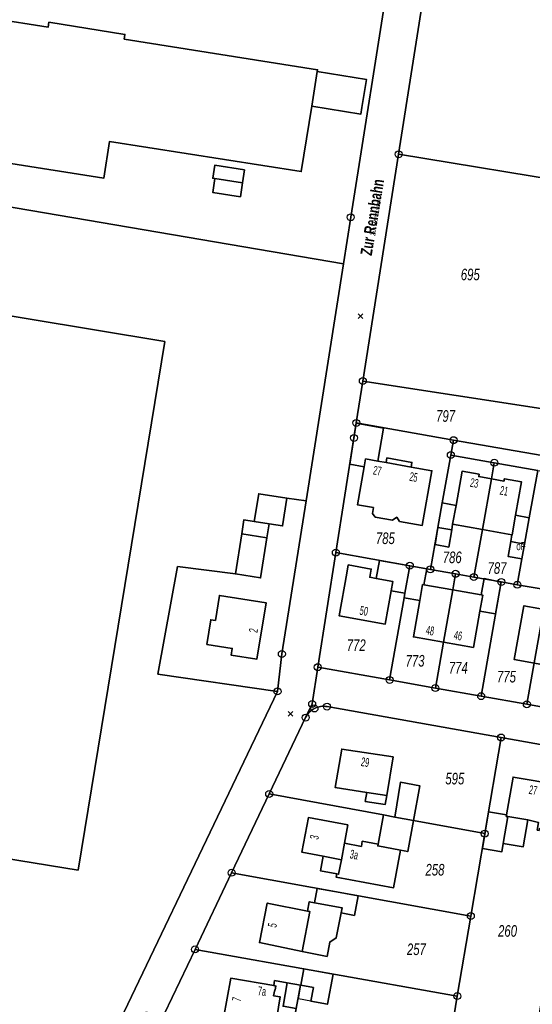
# Model space of a CAD drawing. Header units: metres. Extents: x 339653 to 341672, y 5744753 to 5747397.
# Tile 5 of 256: x 340199 to 340310, y 5745190 to 5745402. Entities that reach past the tile are written whole.
import ezdxf

# ---------------------------------------------------------------- set-up
doc = ezdxf.new("R2010")
doc.units = ezdxf.units.M
doc.header["$LTSCALE"] = 0.03
doc.header["$PDMODE"] = 3
doc.header["$PDSIZE"] = 0.5
for name, color, linetype, lineweight in [('B-Gebäude', 15, 'Continuous', 35), ('Flurstücke_Grenzpunkte', 7, 'Continuous', 25), ('Lagebezeichnungen', 7, 'Continuous', 25), ('Netzpunkte', 7, 'Continuous', 25), ('Siedlung', 7, 'Continuous', 25), ('Siedlungsflächen - Bauwerke u. Einrichtungen', 7, 'Continuous', 25), ('Verkehr', 7, 'Continuous', 25)]:
    doc.layers.add(name, color=color, linetype=linetype, lineweight=lineweight)
doc.styles.add('Flurstücksnummer - K 10 700', font='ariali.ttf', dxfattribs={"width": 0.7})
doc.styles.add('Hausnummern NRW', font='arial.ttf', dxfattribs={"width": 0.595})
doc.styles.add('Name - Bauwerken u. Einrichtungen - F 10', font='arialbd.ttf', dxfattribs={"width": 0.7})
doc.styles.add('Sonstiger Text_ Bezeichnung - N 7 380', font='arial.ttf', dxfattribs={"width": 0.7})
doc.styles.add('Textart 8113', font='arial.ttf', dxfattribs={"width": 0.7})

# ---------------------------------------------------------------- blocks, each defined once
blk = doc.blocks.new('Grenzpunkt mit Abmarkung (Marke)')
at = {"lineweight": -2}
blk.add_circle((0, 0), 0.499, dxfattribs=at)

msp = doc.modelspace()

# ---------------------------------------------------------------- linework, layer by layer
at = {"layer": 'B-Gebäude'}
for points in [[(340263.392, 5745391.202), (340262.197, 5745383.736), (340259.945, 5745369.656), (340218.724, 5745376.162), (340217.473, 5745368.241), (340173.285, 5745375.232), (340175.549, 5745389.575), (340131.872, 5745396.525), (340132.962, 5745403.454), (340133.07, 5745403.436), (340134.423, 5745412.035), (340205.507, 5745400.783), (340205.667, 5745401.79), (340222.024, 5745399.188), (340221.866, 5745398.191), (340263.455, 5745391.597)], [(340262.197, 5745383.736), (340263.392, 5745391.202), (340273.951, 5745389.516), (340272.999, 5745383.462), (340272.774, 5745382.036)], [(340241.381, 5745368.147), (340240.888, 5745368.224), (340241.323, 5745371.044), (340247.724, 5745370.035), (340247.294, 5745367.216)], [(340241.381, 5745368.147), (340247.294, 5745367.216), (340246.842, 5745364.25), (340240.902, 5745365.183)], [(340273.777, 5745307.847), (340273.476, 5745306.147), (340270.386, 5745306.685), (340271.793, 5745315.501), (340277.668, 5745314.469), (340276.389, 5745307.379)], [(340283.59, 5745306.091), (340288.043, 5745305.295), (340285.977, 5745293.512), (340281.098, 5745294.372), (340280.482, 5745295.275), (340279.596, 5745294.637), (340275.862, 5745295.294), (340275.246, 5745296.124), (340275.465, 5745297.366), (340272.028, 5745297.975), (340273.476, 5745306.147), (340273.777, 5745307.847), (340276.389, 5745307.379), (340278.212, 5745307.054), (340278.387, 5745308.039), (340283.766, 5745307.076)], [(340278.387, 5745308.039), (340283.766, 5745307.076), (340283.59, 5745306.091), (340278.212, 5745307.054)], [(340292.516, 5745293.777), (340293.239, 5745297.846), (340294.54, 5745305.17), (340298.213, 5745304.529), (340298.125, 5745304.027), (340300.851, 5745303.551), (340298.905, 5745292.652)], [(340298.905, 5745292.652), (340300.851, 5745303.551), (340303.556, 5745303.062), (340303.647, 5745303.564), (340307.327, 5745302.9), (340306.045, 5745295.72), (340305.294, 5745291.52), (340305.264, 5745291.525)], [(340249.85, 5745294.395), (340250.798, 5745300.337), (340256.861, 5745299.379), (340255.914, 5745293.437), (340253.04, 5745293.891)], [(340289.361, 5745293.066), (340290.287, 5745298.357), (340293.239, 5745297.846), (340292.516, 5745293.777), (340292.306, 5745292.555)], [(340247.127, 5745291.699), (340247.608, 5745294.749), (340249.85, 5745294.395), (340253.04, 5745293.891), (340252.559, 5745290.84)], [(340305.002, 5745290.039), (340305.264, 5745291.525), (340305.294, 5745291.52), (340306.045, 5745295.72), (340309.003, 5745295.181), (340307.986, 5745289.486)], [(340289.361, 5745293.066), (340292.306, 5745292.555), (340291.673, 5745288.881), (340288.721, 5745289.408)], [(340247.127, 5745291.699), (340252.559, 5745290.84), (340251.201, 5745282.231), (340245.769, 5745283.09)], [(340307.419, 5745286.31), (340304.441, 5745286.869), (340305.002, 5745290.039), (340307.986, 5745289.486)], [(340276.042, 5745282.109), (340276.742, 5745286.009), (340283.293, 5745284.829), (340282.255, 5745278.956), (340279.307, 5745279.457), (340279.662, 5745281.453)], [(340279.662, 5745281.453), (340279.307, 5745279.457), (340278.029, 5745272.277), (340268.113, 5745274.066), (340269.741, 5745283.252), (340270.059, 5745285.012), (340274.985, 5745284.13), (340274.665, 5745282.359), (340276.042, 5745282.109)], [(340282.074, 5745277.932), (340282.255, 5745278.956), (340283.293, 5745284.829), (340286.953, 5745284.171), (340286.345, 5745280.738), (340286.05, 5745280.79), (340285.449, 5745277.338)], [(340298.367, 5745275.078), (340298.983, 5745278.542), (340298.657, 5745278.598), (340299.259, 5745282.072), (340302.927, 5745281.342), (340301.731, 5745274.49)], [(340290.535, 5745268.377), (340284.089, 5745269.53), (340285.449, 5745277.338), (340286.05, 5745280.79), (340286.345, 5745280.738), (340292.529, 5745279.652)], [(340290.535, 5745268.377), (340292.529, 5745279.652), (340298.657, 5745278.598), (340298.983, 5745278.542), (340298.367, 5745275.078), (340296.975, 5745267.255)], [(340239.63, 5745267.932), (340240.489, 5745273.234), (340241.481, 5745273.073), (340242.348, 5745278.468), (340252.392, 5745276.883), (340250.382, 5745264.723), (340244.882, 5745265.591), (340245.116, 5745267.072)], [(340318.483, 5745274.323), (340318.218, 5745272.845), (340316.408, 5745262.733), (340305.762, 5745264.641), (340307.828, 5745276.225), (340317.494, 5745274.5)], [(340278.327, 5745235.42), (340274.025, 5745236.079), (340267.266, 5745237.115), (340268.659, 5745245.396), (340279.708, 5745243.7)], [(340304.367, 5745230.873), (340304.059, 5745230.917), (340304.119, 5745231.262), (340305.528, 5745239.366), (340315.38, 5745237.722), (340313.733, 5745227.849), (340311.185, 5745228.274), (340311.121, 5745227.891), (340310.701, 5745227.961), (340310.979, 5745229.624), (340308.671, 5745230.158)], [(340280.059, 5745230.759), (340281.293, 5745238.272), (340285.454, 5745237.451), (340284.086, 5745230.018)], [(340278.327, 5745235.42), (340278.007, 5745233.501), (340273.726, 5745234.127), (340274.025, 5745236.079)], [(340281.319, 5745223.638), (340276.393, 5745224.561), (340276.458, 5745224.916), (340277.613, 5745231.21), (340280.059, 5745230.759), (340284.086, 5745230.018), (340282.857, 5745223.351)], [(340304.367, 5745230.873), (340303.404, 5745225.066), (340303.114, 5745223.315), (340298.968, 5745224.004), (340300.261, 5745231.88), (340304.119, 5745231.262), (340304.059, 5745230.917)], [(340303.404, 5745225.066), (340304.367, 5745230.873), (340308.671, 5745230.158), (340307.71, 5745224.362)], [(340268.568, 5745221.597), (340264.666, 5745222.324), (340260.085, 5745223.177), (340261.484, 5745230.647), (340269.952, 5745229.058), (340269.224, 5745225.132)], [(340276.393, 5745224.561), (340281.319, 5745223.638), (340279.805, 5745215.551), (340267.466, 5745217.799), (340267.603, 5745218.538), (340267.987, 5745218.466), (340268.568, 5745221.597), (340269.224, 5745225.132), (340272.877, 5745224.455), (340273.079, 5745225.543), (340276.458, 5745224.916)], [(340267.987, 5745218.466), (340267.603, 5745218.538), (340264.078, 5745219.198), (340264.666, 5745222.324), (340268.568, 5745221.597)], [(340262.788, 5745212.325), (340263.403, 5745215.421), (340266.723, 5745214.8), (340272.222, 5745213.795), (340271.394, 5745209.604), (340268.543, 5745210.167), (340268.752, 5745211.211)], [(340261.817, 5745210.408), (340260.12, 5745201.863), (340250.932, 5745203.764), (340252.619, 5745212.259), (340261.297, 5745210.513)], [(340260.12, 5745201.863), (340261.817, 5745210.408), (340261.297, 5745210.513), (340261.674, 5745212.533), (340262.788, 5745212.325), (340268.752, 5745211.211), (340268.543, 5745210.167), (340267.464, 5745204.776), (340266.079, 5745203.852), (340265.511, 5745200.767)], [(340259.868, 5745194.564), (340260.492, 5745198.093), (340266.79, 5745196.972), (340265.574, 5745190.48), (340262.031, 5745191.137), (340262.572, 5745194.083)], [(340252.827, 5745185.84), (340243.227, 5745187.514), (340244.783, 5745196.088), (340254.027, 5745194.487), (340254.213, 5745195.56), (340256.929, 5745195.091), (340259.81, 5745194.594), (340258.876, 5745189.584), (340258.011, 5745184.936)], [(340256.929, 5745195.091), (340256.032, 5745190.066), (340258.876, 5745189.584), (340258.011, 5745184.936), (340252.827, 5745185.84), (340253.204, 5745187.906), (340254.669, 5745187.638), (340255.423, 5745192.051), (340254.006, 5745192.31), (340254.238, 5745193.578), (340254.356, 5745193.557), (340254.51, 5745194.404), (340254.027, 5745194.487), (340254.213, 5745195.56)]]:
    msp.add_lwpolyline(points, close=True, dxfattribs=at)
for points in [[(340262.197, 5745383.736), (340272.774, 5745382.036)], [(340272.774, 5745382.036), (340272.999, 5745383.462)], [(340278.212, 5745307.054), (340278.387, 5745308.039)], [(340278.387, 5745308.039), (340283.766, 5745307.076)], [(340283.59, 5745306.091), (340283.766, 5745307.076)], [(340290.287, 5745298.357), (340293.239, 5745297.846)], [(340306.045, 5745295.72), (340309.003, 5745295.181)], [(340292.306, 5745292.555), (340292.516, 5745293.777)], [(340254.027, 5745194.487), (340254.213, 5745195.56)], [(340254.213, 5745195.56), (340256.929, 5745195.091)]]:
    msp.add_lwpolyline(points, dxfattribs=at)
at = {"layer": 'Flurstücke_Grenzpunkte', "color": 83}
for points in [[(340289.912, 5745430.806), (340280.877, 5745373.403), (340273.196, 5745324.588), (340271.774, 5745315.575), (340271.267, 5745312.348), (340267.384, 5745287.677), (340263.501, 5745263.016), (340262.291, 5745255.108), (340260.889, 5745252.168), (340253.049, 5745235.735), (340244.96, 5745218.778), (340237.089, 5745202.281), (340228.876, 5745185.064), (340218.988, 5745164.339), (340216.997, 5745160.165), (340212.323, 5745150.403), (340208.012, 5745141.399), (340205.319, 5745135.775), (340194.554, 5745113.294), (340184.216, 5745091.706), (340164.275, 5745050.067)], [(340280.877, 5745373.403), (340289.912, 5745430.806)], [(340278.99, 5745413.04), (340270.599, 5745359.836), (340269.02, 5745349.825), (340260.978, 5745298.848), (340255.774, 5745265.857), (340254.842, 5745257.813), (340209.727, 5745163.561), (340162.397, 5745165.839), (340130.522, 5745165.151), (340123.011, 5745164.992), (340105.887, 5745168.244), (340069.4, 5745183.988), (340048.695, 5745197.003)], [(340157.934, 5745055.245), (340173.062, 5745086.821), (340209.727, 5745163.561), (340254.842, 5745257.813), (340255.774, 5745265.857), (340260.978, 5745298.848), (340269.02, 5745349.825), (340270.599, 5745359.836), (340278.99, 5745413.04)], [(340273.196, 5745324.588), (340280.877, 5745373.403)], [(340271.774, 5745315.575), (340273.196, 5745324.588)], [(340271.267, 5745312.348), (340271.774, 5745315.575)], [(340267.384, 5745287.677), (340271.267, 5745312.348)], [(340310.82, 5745305.351), (340301.468, 5745307.005), (340292.126, 5745308.657), (340292.705, 5745311.877), (340311.803, 5745308.589)], [(340263.501, 5745263.016), (340267.384, 5745287.677)], [(340320.628, 5745244.738), (340302.93, 5745247.884), (340265.502, 5745254.537), (340265.156, 5745254.587), (340264.808, 5745254.607), (340264.459, 5745254.599), (340264.112, 5745254.562), (340263.769, 5745254.497), (340263.432, 5745254.403), (340263.105, 5745254.281), (340262.789, 5745254.133), (340262.486, 5745253.962), (340262.198, 5745253.767), (340261.927, 5745253.549), (340261.675, 5745253.309), (340261.444, 5745253.049), (340261.235, 5745252.771), (340261.049, 5745252.477), (340260.889, 5745252.168), (340262.291, 5745255.108), (340263.501, 5745263.016), (340278.952, 5745260.274), (340288.793, 5745258.528), (340298.644, 5745256.781), (340308.477, 5745255.037), (340318.318, 5745253.292)], [(340262.291, 5745255.108), (340263.501, 5745263.016)], [(340260.889, 5745252.168), (340262.291, 5745255.108)], [(340253.049, 5745235.735), (340260.889, 5745252.168)], [(340244.96, 5745218.778), (340253.049, 5745235.735)], [(340237.089, 5745202.281), (340244.96, 5745218.778)], [(340228.876, 5745185.064), (340237.089, 5745202.281)]]:
    msp.add_lwpolyline(points, dxfattribs=at)
for points in [[(340320.951, 5745366.855), (340280.877, 5745373.403), (340289.912, 5745430.806), (340320.635, 5745425.285), (340352.998, 5745418.403), (340383.243, 5745410.034), (340397.483, 5745405.523), (340407.71, 5745401.405), (340423.17, 5745394.182), (340417.873, 5745361.603), (340415.392, 5745346.335), (340411.151, 5745345.471), (340406.06, 5745345.666), (340390.145, 5745349.22), (340378.859, 5745353.719), (340365.431, 5745357.992), (340350.58, 5745362), (340339.687, 5745363.785)], [(340273.196, 5745324.588), (340280.877, 5745373.403), (340320.951, 5745366.855), (340316.56, 5745338.883), (340313.346, 5745318.415)], [(340271.774, 5745315.575), (340273.196, 5745324.588), (340313.346, 5745318.415), (340311.803, 5745308.589), (340292.705, 5745311.877)], [(340283.298, 5745284.858), (340267.384, 5745287.677), (340271.267, 5745312.348), (340271.774, 5745315.575), (340292.705, 5745311.877), (340292.126, 5745308.657), (340290.287, 5745298.357), (340287.738, 5745284.072)], [(340293.141, 5745283.115), (340287.738, 5745284.072), (340290.287, 5745298.357), (340292.126, 5745308.657), (340301.468, 5745307.005), (340300.851, 5745303.551), (340298.905, 5745292.652), (340297.078, 5745282.418)], [(340302.973, 5745281.374), (340297.078, 5745282.418), (340298.905, 5745292.652), (340300.851, 5745303.551), (340301.468, 5745307.005), (340310.82, 5745305.351), (340309.003, 5745295.181), (340307.986, 5745289.486), (340307.419, 5745286.31), (340306.428, 5745280.762)], [(340312.816, 5745279.632), (340306.428, 5745280.762), (340307.419, 5745286.31), (340307.986, 5745289.486), (340309.003, 5745295.181), (340310.82, 5745305.351), (340330.507, 5745301.869), (340326.123, 5745277.277), (340322.648, 5745277.891)], [(340263.501, 5745263.016), (340267.384, 5745287.677), (340283.298, 5745284.858), (340283.293, 5745284.829), (340282.255, 5745278.956), (340282.074, 5745277.932), (340278.952, 5745260.274)], [(340278.952, 5745260.274), (340282.074, 5745277.932), (340282.255, 5745278.956), (340283.293, 5745284.829), (340283.298, 5745284.858), (340287.738, 5745284.072), (340293.141, 5745283.115), (340292.529, 5745279.652), (340290.535, 5745268.377), (340288.793, 5745258.528)], [(340288.793, 5745258.528), (340290.535, 5745268.377), (340292.529, 5745279.652), (340293.141, 5745283.115), (340297.078, 5745282.418), (340302.973, 5745281.374), (340298.644, 5745256.781)], [(340298.644, 5745256.781), (340302.973, 5745281.374), (340306.428, 5745280.762), (340312.816, 5745279.632), (340308.477, 5745255.037)], [(340308.477, 5745255.037), (340312.816, 5745279.632), (340322.648, 5745277.891), (340322.638, 5745277.832), (340321.654, 5745272.241), (340318.318, 5745253.292)], [(340253.049, 5745235.735), (340260.889, 5745252.168), (340261.049, 5745252.477), (340261.235, 5745252.771), (340261.444, 5745253.049), (340261.675, 5745253.309), (340261.927, 5745253.549), (340262.198, 5745253.767), (340262.486, 5745253.962), (340262.789, 5745254.133), (340263.105, 5745254.281), (340263.432, 5745254.403), (340263.769, 5745254.497), (340264.112, 5745254.562), (340264.459, 5745254.599), (340264.808, 5745254.607), (340265.156, 5745254.587), (340265.502, 5745254.537), (340302.93, 5745247.884), (340299.427, 5745227.193), (340284.086, 5745230.018), (340280.059, 5745230.759), (340277.613, 5745231.21)], [(340292.749, 5745187.763), (340293.507, 5745192.236), (340296.425, 5745209.468), (340299.427, 5745227.193), (340302.93, 5745247.884), (340320.628, 5745244.738), (340313.404, 5745202.061), (340310.484, 5745184.812)], [(340244.96, 5745218.778), (340253.049, 5745235.735), (340277.613, 5745231.21), (340280.059, 5745230.759), (340284.086, 5745230.018), (340299.427, 5745227.193), (340296.425, 5745209.468)], [(340237.089, 5745202.281), (340244.96, 5745218.778), (340296.425, 5745209.468), (340293.507, 5745192.236)], [(340250.637, 5745181.222), (340228.876, 5745185.064), (340237.089, 5745202.281), (340293.507, 5745192.236), (340292.749, 5745187.763), (340290.452, 5745174.196), (340274.251, 5745177.055), (340261.64, 5745179.28), (340256.241, 5745180.233), (340251.893, 5745181)]]:
    msp.add_lwpolyline(points, close=True, dxfattribs=at)
at = {"layer": 'Netzpunkte', "color": 83}
for p in [(340272.699, 5745338.563), (340257.624, 5745252.956)]:
    msp.add_point(p, dxfattribs=at)
at = {"layer": 'Siedlung', "color": 83}
for points in [[(340397.483, 5745405.523), (340407.71, 5745401.405), (340423.17, 5745394.182), (340428.849, 5745391.542), (340423.133, 5745376.701), (340417.873, 5745361.603), (340415.392, 5745346.335), (340411.151, 5745345.471), (340406.06, 5745345.666), (340390.145, 5745349.22), (340378.859, 5745353.719), (340365.431, 5745357.992), (340350.58, 5745362), (340339.687, 5745363.785), (340320.951, 5745366.855), (340316.56, 5745338.883), (340313.346, 5745318.415), (340311.803, 5745308.589), (340292.705, 5745311.877), (340271.774, 5745315.575), (340273.196, 5745324.588), (340280.877, 5745373.403), (340289.912, 5745430.806)], [(340278.99, 5745413.04), (340270.599, 5745359.836), (340269.02, 5745349.825), (340186.102, 5745363.94), (340178.507, 5745365.308), (340171.521, 5745365.84), (340161.647, 5745366.446), (340155.727, 5745368.224), (340152.704, 5745369.109), (340149.002, 5745370.882), (340144.519, 5745373.28), (340139.463, 5745376.408), (340134.25, 5745380.109), (340125.698, 5745385.486), (340118.403, 5745390.124), (340114.199, 5745392.535), (340110.242, 5745393.896), (340103.503, 5745395.256), (340093.488, 5745396.925), (340084.771, 5745398.348), (340075.869, 5745399.213), (340064.344, 5745399.384), (340058.347, 5745398.618)], [(340186.102, 5745363.94), (340269.02, 5745349.825), (340260.978, 5745298.848), (340256.861, 5745299.379), (340250.798, 5745300.337), (340249.85, 5745294.395), (340247.608, 5745294.749), (340247.127, 5745291.699), (340245.769, 5745283.09), (340233.294, 5745284.687), (340229.076, 5745261.485), (340254.842, 5745257.813), (340209.727, 5745163.561), (340162.397, 5745165.839)], [(340318.318, 5745253.292), (340308.477, 5745255.037), (340298.644, 5745256.781), (340288.793, 5745258.528), (340278.952, 5745260.274), (340263.501, 5745263.016), (340267.384, 5745287.677), (340271.267, 5745312.348), (340271.774, 5745315.575), (340292.705, 5745311.877), (340292.126, 5745308.657), (340301.468, 5745307.005), (340310.82, 5745305.351), (340309.003, 5745295.181), (340307.986, 5745289.486), (340307.419, 5745286.31), (340306.428, 5745280.762), (340312.816, 5745279.632)], [(340228.876, 5745185.064), (340237.089, 5745202.281), (340244.96, 5745218.778), (340253.049, 5745235.735), (340260.889, 5745252.168), (340261.049, 5745252.477), (340261.235, 5745252.771), (340261.444, 5745253.049), (340261.675, 5745253.309), (340261.927, 5745253.549), (340262.198, 5745253.767), (340262.486, 5745253.962), (340262.789, 5745254.133), (340263.105, 5745254.281), (340263.432, 5745254.403), (340263.769, 5745254.497), (340264.112, 5745254.562), (340264.459, 5745254.599), (340264.808, 5745254.607), (340265.156, 5745254.587), (340265.502, 5745254.537), (340302.93, 5745247.884), (340320.628, 5745244.738)]]:
    msp.add_lwpolyline(points, dxfattribs=at)
for points in [[(340156.583, 5745345.405), (340137.918, 5745231.424), (340211.92, 5745219.344), (340230.585, 5745333.106)], [(340156.583, 5745345.405), (340230.585, 5745333.106), (340211.92, 5745219.344), (340137.918, 5745231.424)], [(340309.003, 5745295.181), (340310.82, 5745305.351), (340330.507, 5745301.869), (340326.123, 5745277.277), (340322.648, 5745277.891), (340312.816, 5745279.632), (340306.428, 5745280.762), (340307.419, 5745286.31), (340307.986, 5745289.486)], [(340245.769, 5745283.09), (340247.127, 5745291.699), (340247.608, 5745294.749), (340249.85, 5745294.395), (340250.798, 5745300.337), (340256.861, 5745299.379), (340260.978, 5745298.848), (340255.774, 5745265.857), (340254.842, 5745257.813), (340229.076, 5745261.485), (340233.294, 5745284.687)]]:
    msp.add_lwpolyline(points, close=True, dxfattribs=at)
at = {"layer": 'Siedlungsflächen - Bauwerke u. Einrichtungen', "color": 83}
msp.add_lwpolyline([(340259.868, 5745194.564), (340262.572, 5745194.083), (340262.031, 5745191.137), (340259.349, 5745191.633)], close=True, dxfattribs=at)
at = {"layer": 'Verkehr', "color": 83}
for points in [[(340289.912, 5745430.806), (340280.877, 5745373.403), (340273.196, 5745324.588), (340271.774, 5745315.575), (340271.267, 5745312.348), (340267.384, 5745287.677), (340263.501, 5745263.016), (340262.291, 5745255.108), (340260.889, 5745252.168), (340253.049, 5745235.735), (340244.96, 5745218.778), (340237.089, 5745202.281), (340228.876, 5745185.064), (340218.988, 5745164.339), (340216.997, 5745160.165), (340212.323, 5745150.403), (340208.012, 5745141.399), (340205.319, 5745135.775), (340194.554, 5745113.294), (340184.216, 5745091.706), (340164.275, 5745050.067)], [(340157.934, 5745055.245), (340173.062, 5745086.821), (340209.727, 5745163.561), (340254.842, 5745257.813), (340255.774, 5745265.857), (340260.978, 5745298.848), (340269.02, 5745349.825), (340270.599, 5745359.836), (340278.99, 5745413.04)], [(340310.82, 5745305.351), (340301.468, 5745307.005), (340292.126, 5745308.657), (340292.705, 5745311.877), (340311.803, 5745308.589)], [(340320.628, 5745244.738), (340302.93, 5745247.884), (340265.502, 5745254.537), (340265.156, 5745254.587), (340264.808, 5745254.607), (340264.459, 5745254.599), (340264.112, 5745254.562), (340263.769, 5745254.497), (340263.432, 5745254.403), (340263.105, 5745254.281), (340262.789, 5745254.133), (340262.486, 5745253.962), (340262.198, 5745253.767), (340261.927, 5745253.549), (340261.675, 5745253.309), (340261.444, 5745253.049), (340261.235, 5745252.771), (340261.049, 5745252.477), (340260.889, 5745252.168), (340262.291, 5745255.108), (340263.501, 5745263.016), (340278.952, 5745260.274), (340288.793, 5745258.528), (340298.644, 5745256.781), (340308.477, 5745255.037), (340318.318, 5745253.292)]]:
    msp.add_lwpolyline(points, dxfattribs=at)

# ---------------------------------------------------------------- block references
at = {"layer": 'Flurstücke_Grenzpunkte', "color": 83, "xscale": 1.5, "yscale": 1.5, "zscale": 1.5}
for p in [(340280.877, 5745373.403), (340270.599, 5745359.836), (340273.196, 5745324.588), (340271.774, 5745315.575), (340271.267, 5745312.348), (340292.705, 5745311.877), (340292.126, 5745308.657), (340301.468, 5745307.005), (340267.384, 5745287.677), (340283.298, 5745284.858), (340287.738, 5745284.072), (340293.141, 5745283.115), (340297.078, 5745282.418), (340302.973, 5745281.374), (340306.428, 5745280.762), (340255.774, 5745265.857), (340263.501, 5745263.016), (340278.952, 5745260.274), (340254.842, 5745257.813), (340288.793, 5745258.528), (340298.644, 5745256.781), (340262.291, 5745255.108), (340262.789, 5745254.133), (340265.502, 5745254.537), (340308.477, 5745255.037), (340260.889, 5745252.168), (340302.93, 5745247.884), (340253.049, 5745235.735), (340299.427, 5745227.193), (340244.96, 5745218.778), (340296.425, 5745209.468), (340237.089, 5745202.281), (340293.507, 5745192.236)]:
    msp.add_blockref('Grenzpunkt mit Abmarkung (Marke)', p, dxfattribs=at)

# ---------------------------------------------------------------- texts
at = {"layer": 'B-Gebäude', "insert": (340306.213, 5745288.176), "char_height": 1.75, "attachment_point": 7, "line_spacing_factor": 0.69, "style": 'Sonstiger Text_ Bezeichnung - N 7 380'}
msp.add_mtext('oF', dxfattribs=at)
at = {"layer": 'Flurstücke_Grenzpunkte', "color": 83, "char_height": 2.5, "attachment_point": 8, "line_spacing_factor": 0.69, "style": 'Flurstücksnummer - K 10 700'}
for s, insert in [('695', (340296.305, 5745346.247)), ('797', (340290.999, 5745315.793)), ('785', (340278.029, 5745289.476)), ('786', (340292.423, 5745285.37)), ('787', (340302.062, 5745283.071)), ('772', (340271.774, 5745266.508)), ('773', (340284.423, 5745263.106)), ('774', (340293.736, 5745261.658)), ('775', (340304.08, 5745259.689)), ('595', (340292.984, 5745237.758)), ('258', (340288.709, 5745218.148)), ('260', (340304.321, 5745204.974)), ('257', (340284.706, 5745201.03))]:
    msp.add_mtext(s, dxfattribs=dict(at, insert=insert))
at = {"layer": 'Lagebezeichnungen', "color": 83, "attachment_point": 8, "line_spacing_factor": 0.69}
for s, insert, char_height, rotation, style in [('Zur Rennbahn', (340276.481, 5745359.642), 2.5, 80.64901, 'Name - Bauwerken u. Einrichtungen - F 10'), ('Zur Rennbahn', (340276.481, 5745359.642), 1, 80.64901, 'Textart 8113'), ('27', (340276.147, 5745304.374), 1.9, 349.84801, 'Hausnummern NRW'), ('25', (340283.945, 5745302.98), 1.9, 349.87502, 'Hausnummern NRW'), ('23', (340297.017, 5745301.693), 1.9, 350.1, 'Hausnummern NRW'), ('21', (340303.413, 5745300.039), 1.9, 349.76697, 'Hausnummern NRW'), ('50', (340273.249, 5745274.156), 1.9, 349.78502, 'Hausnummern NRW'), ('2', (340250.571, 5745270.763), 1.9, 80.64901, 'Hausnummern NRW'), ('48', (340287.488, 5745269.938), 1.9, 349.866, 'Hausnummern NRW'), ('46', (340293.508, 5745268.873), 1.9, 350.12699, 'Hausnummern NRW'), ('29', (340273.548, 5745241.61), 1.9, 351.24301, 'Hausnummern NRW'), ('27', (340309.668, 5745235.634), 1.9, 350.54999, 'Hausnummern NRW'), ('3', (340263.713, 5745226.257), 1.9, 79.44298, 'Hausnummern NRW'), ('3a', (340271.135, 5745221.727), 1.9, 349.52398, 'Hausnummern NRW'), ('5', (340254.697, 5745207.319), 1.9, 78.75001, 'Hausnummern NRW'), ('7a', (340251.396, 5745192.329), 1.9, 353.646, 'Hausnummern NRW'), ('Zur Rennbahn', (340224.807, 5745180.873), 2.5, 65.04301, 'Name - Bauwerken u. Einrichtungen - F 10'), ('7', (340246.979, 5745191.388), 1.9, 79.72197, 'Hausnummern NRW')]:
    msp.add_mtext(s, dxfattribs=dict(at, insert=insert, char_height=char_height, rotation=rotation, style=style))

doc.saveas('drawing.dxf')
